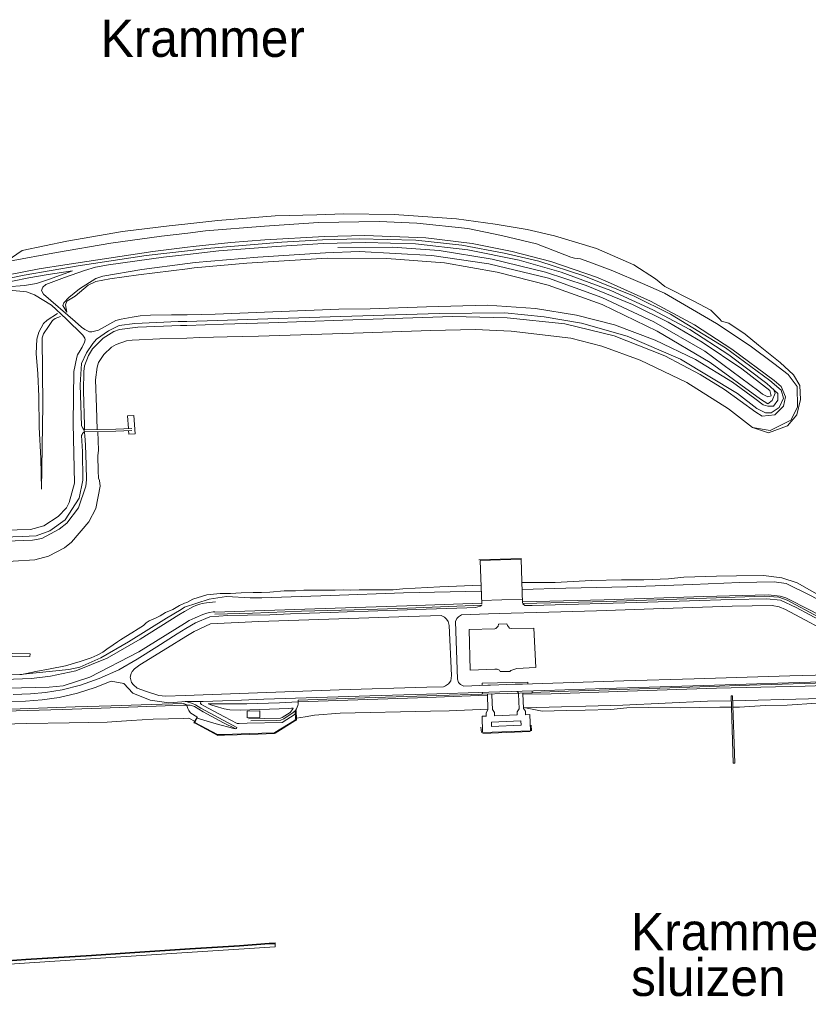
# Model space of a CAD drawing. Header units: metres. Extents: x 68432 to 72035, y 406848 to 409791.
# Tile 12 of 13: x 70454 to 71144, y 408849 to 409710. Entities that reach past the tile are written whole.
import ezdxf

# ---------------------------------------------------------------- set-up
doc = ezdxf.new("R2010")
doc.units = ezdxf.units.M
for name, color, linetype, lineweight in [('B-GEO-OG-KUNSTWERK-G', 253, 'Continuous', 0), ('B-GEO-OG-OVLIJNOBJ-G', 253, 'Continuous', 0), ('B-GEO-OG-STEIGER-G', 253, 'Continuous', 0), ('B-GEO-OG-VERH_kntgesl-G', 253, 'Continuous', 0), ('B-GEO-OG-VERH_kntopen-G', 253, 'Continuous', 0), ('B-GEO-OG-WATER_overig-G', 253, 'Continuous', 0), ('BS-Poldernaam', 42, 'Continuous', 35)]:
    doc.layers.add(name, color=color, linetype=linetype, lineweight=lineweight)
doc.styles.add('StagCAD', font='StagCAD.ttf')

# ---------------------------------------------------------------- blocks, each defined once
blk = doc.blocks.new('poldernaam')
at = {"layer": 'BS-Poldernaam', "style": 'StagCAD'}
blk.add_attdef('POLDER', (0, 0), '', height=3.25, dxfattribs=at)

msp = doc.modelspace()

# ---------------------------------------------------------------- linework, layer by layer
at = {"layer": 'B-GEO-OG-KUNSTWERK-G'}
msp.add_lwpolyline([(70652.773, 409099.3), (70663.904, 409099.627), (70663.88, 409105.228), (70652.819, 409104.971), (70652.773, 409099.3)], dxfattribs=at)
at = {"layer": 'B-GEO-OG-OVLIJNOBJ-G'}
for points in [[(70627.152, 409534.08), (70677.352, 409537.92), (70713.752, 409538.816), (70737.464, 409539.744), (70781.472, 409539.104), (70835.872, 409535.488), (70869.76, 409530.848), (70897.792, 409526.24), (70921.712, 409520.544), (70958.312, 409509.568), (70990.944, 409495.136), (71009.896, 409482.88), (71018.232, 409476.16), (71043.544, 409463.328), (71058.328, 409455.552), (71066.232, 409447.648), (71067.64, 409446.112), (71074.016, 409444.128), (71088.464, 409434.656), (71100.168, 409425.12), (71118.936, 409409.792), (71130.728, 409398.944), (71136.088, 409389.728), (71136.776, 409377.6), (71133.632, 409364.192), (71125.336, 409354.464), (71108.824, 409348.48), (71094.864, 409352.896)], [(70291.248, 409529.536), (70295.432, 409517.696), (70305.16, 409503.808), (70319.376, 409489.536), (70329.104, 409480.736), (70336.793, 409479.336), (70353.16, 409483.776), (70381.736, 409491.296), (70410.336, 409494.688), (70429.824, 409495.712), (70443, 409498.816), (70456.264, 409507.68), (70495.104, 409516.032), (70543.928, 409524.448), (70584.584, 409529.216), (70600.976, 409531.072)], [(70600.976, 409531.072), (70627.152, 409534.08)], [(70607.432, 409497.376), (70662.152, 409502.048), (70721.456, 409505.728), (70750.816, 409506.944), (70814.328, 409503.456), (70864.168, 409496.224), (70916.408, 409483.648), (70962.952, 409466.624), (71008.544, 409445.504), (71053.216, 409419.68), (71100.368, 409384.8), (71103.608, 409382.08), (71108.176, 409379.744), (71111.128, 409380.576), (71109.952, 409385.44), (71085.504, 409404.384), (71050.832, 409427.488), (71021.048, 409444.992), (70989.976, 409460.608), (70949.328, 409477.152), (70913.888, 409488.736), (70867.192, 409500.16), (70820.728, 409507.776), (70779.992, 409510.752), (70732.059, 409510.318)], [(70606.488, 409492.48), (70652.688, 409496.704), (70722.728, 409501.056), (70774.984, 409500.832), (70825.344, 409497.024), (70871.472, 409488.832), (70916.256, 409477.376), (70963.232, 409460.544), (71011.528, 409437.088), (71057.752, 409409.824), (71101.824, 409377.728), (71108.112, 409373.76), (71111.92, 409376.608), (71114.528, 409382.944), (71112.832, 409387.104)], [(70495.04, 409453.92), (70491.608, 409459.712), (70492.568, 409462.016), (70496.946, 409466.624), (70506.288, 409474.144), (70520.44, 409483.136), (70526.632, 409485.216), (70560.824, 409491.04), (70600.688, 409496.48)], [(70600.648, 409491.744), (70557.968, 409486.336), (70532.889, 409483.037), (70520.424, 409480.576), (70513.842, 409477.56), (70502.344, 409467.904), (70495.309, 409463.358), (70494.088, 409460.256), (70495.04, 409453.92)], [(70600.648, 409491.744), (70606.488, 409492.48)], [(70600.688, 409496.48), (70607.432, 409497.376)], [(70487.096, 409452.608), (70477.856, 409446.784), (70474.668, 409444.034), (70470.568, 409436.448), (70469.067, 409430.184), (70468.456, 409417.632), (70469.944, 409399.808), (70470.728, 409380.032), (70471.032, 409353.28), (70472.432, 409326.016), (70473.088, 409299.04)], [(70473.088, 409299.04), (70474.104, 409372.928), (70473.656, 409431.36), (70474.645, 409434.946), (70479.096, 409441.44), (70482.585, 409446.613), (70484.968, 409448.288), (70489.664, 409450.048)], [(70521.824, 409351.36), (70521.248, 409370.784), (70520.36, 409394.816), (70521.608, 409405.664), (70522.952, 409409.691), (70527.592, 409416.96), (70534.267, 409423.197), (70538.256, 409425.44), (70547.471, 409428.69), (70552.224, 409429.344), (70576.464, 409430.4), (70600.144, 409431.2)], [(70600.144, 409431.2), (70611.44, 409431.584)], [(70611.44, 409431.584), (70635.288, 409432.16), (70662.848, 409432.832), (70745.744, 409435.616), (70813.384, 409437.952), (70852.336, 409438.624), (70883.896, 409437.216), (70936.032, 409430.976), (70963.136, 409424.128), (70996.672, 409411.936), (71037.344, 409392.352), (71073.84, 409369.408), (71094.864, 409352.896)], [(70548.976, 409352.192), (70548.2, 409363.232), (70553.792, 409363.616), (70554.928, 409347.616), (70549.352, 409347.232), (70549.12, 409350.304)], [(70326.008, 409232.448), (70335.816, 409232.64), (70362.44, 409233.376), (70409.616, 409235.04), (70448.216, 409236.128), (70467.064, 409237.376), (70479.12, 409240.672), (70493.062, 409247.934), (70499.392, 409252.8), (70514.552, 409270.656), (70520.456, 409282.08), (70524.304, 409301.696), (70523.688, 409306.72), (70522.896, 409308.64), (70522.728, 409315.232), (70522.224, 409328.16), (70522.76, 409333.12), (70522.152, 409349.568)], [(70510.36, 409350.848), (70538, 409351.488), (70552.096, 409352.064)], [(70510.408, 409349.28), (70538.048, 409349.888), (70552.168, 409350.496)], [(70892.888, 409238.624), (70855.624, 409237.184)], [(70858.008, 409198.528), (70856.712, 409236.672), (70892.576, 409237.824), (70893.8, 409199.424)], [(70893.016, 409217.376), (70922.192, 409217.6), (70953.848, 409219.264), (70980.32, 409219.808), (70999.752, 409219.776), (71021.4, 409220.8), (71034.832, 409222.112), (71063.36, 409223.136), (71080.808, 409223.36), (71104.48, 409223.744), (71120.368, 409221.696), (71133.776, 409217.184), (71155.584, 409205.12), (71169.496, 409198.976), (71179.104, 409191.328), (71182.088, 409186.752), (71184.608, 409185.824), (71208.248, 409176.096), (71222.8, 409169.184), (71231.888, 409163.648), (71237.376, 409159.552), (71263.048, 409148.832)], [(70893.272, 409211.424), (70931.68, 409212.512), (70985.104, 409213.824), (71042.264, 409215.68), (71083.544, 409217.472), (71113.664, 409218.208), (71124.32, 409216.544), (71146.032, 409205.952), (71172.008, 409191.808), (71210.904, 409171.936), (71236.544, 409160.16)], [(70598.072, 409195.808), (70619.712, 409202.912), (70634.758, 409205.209), (70655.522, 409204.215), (70665.864, 409204.032), (70725.712, 409206.24), (70789.72, 409208.48), (70857.68, 409209.856)], [(70600.016, 409200.16), (70605.288, 409202.848), (70617.696, 409206.72), (70629.328, 409207.808), (70638.448, 409207.968), (70647.592, 409208.512), (70658.032, 409208.864), (70665.48, 409208.768), (70672.6, 409208.96), (70685.304, 409210.08), (70695.168, 409210.368), (70702.424, 409210.72), (70709.824, 409210.88), (70715.912, 409210.784), (70723.216, 409210.912), (70729.96, 409210.784), (70736.944, 409211.008), (70743.232, 409210.944), (70750.712, 409211.04), (70758.792, 409211.104), (70766.704, 409211.04), (70773.6, 409211.008), (70780.72, 409211.2), (70789.16, 409211.872), (70821.28, 409213.632), (70857.408, 409215.136)], [(70598.216, 409199.392), (70600.016, 409200.16)], [(70605.512, 409196.352), (70608.135, 409197.37), (70611.642, 409198.692), (70613.432, 409199.2), (70617.295, 409199.852), (70622.541, 409200.32), (70625.16, 409200.576)], [(70624.624, 409191.616), (70712.12, 409194.4), (70792.592, 409197.152), (70857.832, 409199.36)], [(70857.896, 409201.856), (70893.504, 409203.04)], [(71264.12, 409135.648), (71212.768, 409156.128), (71152.184, 409187.456), (71125.288, 409201.984), (71117.792, 409204.64), (71105.072, 409205.632), (71046.032, 409203.552), (70967.224, 409200.992), (70893.896, 409199.168)], [(71263.88, 409137.056), (71199.312, 409164.8), (71145.976, 409193.024), (71123.896, 409204), (71119.08, 409205.696), (71108.624, 409206.816), (71052.368, 409205.312), (70965.216, 409202.304), (70893.904, 409200.608)], [(70308.328, 409132.096), (70325.104, 409129.856), (70328.648, 409129.28), (70329.976, 409129.312), (70343.688, 409129.696), (70361.096, 409130.24), (70432.44, 409132.384), (70464.224, 409133.536), (70481, 409135.488), (70503.008, 409140.32), (70530.384, 409151.264), (70559.312, 409168.096), (70593.08, 409189.344), (70598.152, 409192.192)], [(70446.472, 409136.672), (70455.824, 409137.184), (70467.992, 409139.68), (70480.504, 409141.984), (70494.088, 409144.704), (70506.72, 409148.48), (70516.416, 409151.744), (70521.776, 409153.984), (70526.792, 409156.704), (70530.184, 409159.296), (70535.84, 409162.912), (70539.544, 409165.536), (70542.064, 409167.456), (70546.696, 409170.368), (70551.928, 409173.504), (70557.56, 409176.864), (70562.176, 409180), (70564.672, 409182.112), (70567.32, 409183.872), (70573.344, 409186.528), (70576.792, 409188.512), (70581.6, 409191.424), (70587.928, 409193.984)], [(70453.992, 409137.056), (70496.792, 409141.504), (70506.483, 409143.521), (70524.784, 409151.616), (70549.192, 409165.664), (70582.344, 409186.336), (70595.12, 409193.952)], [(70587.928, 409193.984), (70593.76, 409197.472)], [(70595.12, 409193.952), (70598.072, 409195.808)], [(70598.152, 409192.192), (70605.512, 409196.352)], [(70602.16, 409184.32), (70607.304, 409186.621), (70614.184, 409189.619), (70617.712, 409190.816), (70620.006, 409191.325), (70623.135, 409191.766), (70624.696, 409192)], [(70624.576, 409189.952), (70657.544, 409190.816), (70700.376, 409192.32), (70758.104, 409194.048), (70793.24, 409195.136), (70857.944, 409197.824)], [(70308.032, 409123.68), (70312.704, 409122.72), (70324.32, 409120.864), (70341.48, 409121.28), (70363.744, 409121.312), (70443.592, 409125.248), (70479.784, 409125.888), (70491.85, 409127.291), (70515.232, 409134.624), (70558.28, 409156.992), (70598.072, 409181.792)], [(70598.072, 409181.792), (70602.16, 409184.32)], [(70355.128, 409154.976), (70462.96, 409152.896), (70463.008, 409155.104), (70354.424, 409157.152)], [(71266.4, 409125.408), (71178.096, 409130.24), (71092.072, 409127.616), (71013.912, 409125.056), (70925.272, 409122.112), (70902.283, 409121.306)], [(70888.872, 409122.144), (70889.279, 409121.797), (70889.643, 409121.491), (70889.807, 409121.327), (70890.008, 409121.056), (70890.059, 409120.952), (70890.132, 409120.726), (70890.264, 409120)], [(71266.712, 409123.776), (71193.208, 409128.704), (71140.88, 409127.008), (71063.232, 409125.216), (70985.4, 409122.368), (70918.824, 409120.256), (70894.096, 409119.904)], [(70643.856, 409090.72), (70612.448, 409107.648), (70607.584, 409110.473), (70605.024, 409111.584), (70599.52, 409113.376)], [(70612.408, 409112.992), (70612.032, 409112.32), (70612.045, 409111.807), (70612.992, 409110.88), (70615.016, 409109.696), (70633.008, 409100.192), (70644.224, 409094.368), (70645.96, 409094.112), (70652.808, 409094.4)], [(70862.96, 409119.008), (70810.704, 409116.992), (70697.552, 409113.28), (70681.272, 409112.416), (70652.728, 409111.488), (70618.904, 409111.52)], [(70697.568, 409114.656), (70697.64, 409111.776), (70697.606, 409111.128), (70697.29, 409109.873), (70696.749, 409108.657), (70695.902, 409107.066), (70695.512, 409106.272), (70695.208, 409105.6)], [(70858.536, 409119.839), (70810.272, 409118.368), (70755.656, 409116.64), (70697.568, 409114.656)], [(70863.144, 409119.936), (70863.496, 409106.176), (70861.952, 409103.52), (70861.976, 409100.896)], [(70866.936, 409119.072), (70866.976, 409119.84), (70866.993, 409119.981), (70867.026, 409120.09)], [(70890.264, 409120), (70890.632, 409107.2), (70889.096, 409104.544), (70889.104, 409101.728), (70869.192, 409100.96), (70869.128, 409104), (70867.448, 409106.496), (70866.936, 409119.072)], [(70890.118, 409120.77), (70890.132, 409120.726), (70890.264, 409120)], [(70894.096, 409120.544), (70894.104, 409120.888)], [(70896.432, 409101.888), (70896.168, 409104.928), (70894.632, 409107.36), (70894.096, 409120.544)], [(70895.408, 409108.032), (70981.328, 409110.368), (71055.36, 409113.664), (71076.185, 409114.162)], [(71077.53, 409114.194), (71143.752, 409115.776), (71167.544, 409116.704), (71175.144, 409117.504), (71175.901, 409117.447)], [(70597.488, 409111.616), (70568.944, 409110.816), (70533.856, 409109.6), (70502.344, 409108.704), (70446.288, 409106.784), (70406.568, 409105.504), (70387.448, 409104.512), (70375.632, 409100.256), (70369.536, 409096.128), (70360.624, 409087.232), (70351.704, 409071.424), (70349.136, 409055.392), (70349.272, 409041.472), (70349.928, 409022.784), (70349.736, 409007.072), (70349.072, 409000)], [(70354.2, 409000), (70354.704, 409009.696), (70354.144, 409029.568), (70353.328, 409055.04), (70353.512, 409064.736), (70355.64, 409073.568), (70359.664, 409082.304), (70365.664, 409089.888), (70369.904, 409093.952), (70382.704, 409101.152), (70387.232, 409102.688), (70396.336, 409103.648), (70440.64, 409104.96), (70491.264, 409106.528), (70525.08, 409107.744), (70597.096, 409110.272), (70597.472, 409110.272)], [(70597.472, 409110.272), (70602.944, 409110.176), (70604.335, 409110.029), (70606.975, 409109.129), (70614.416, 409104.544), (70632.232, 409094.944), (70642.272, 409089.92)], [(70608.984, 409100.096), (70603.68, 409103.232), (70602.971, 409103.893), (70601.944, 409105.632), (70601.131, 409107.5), (70600.5, 409109.223), (70600.072, 409109.967), (70599.496, 409110.56), (70599.136, 409110.784), (70597.488, 409111.616)], [(70654.136, 409098.24), (70682.128, 409098.976), (70683.408, 409099.456), (70690.4, 409104), (70693.04, 409107.264), (70692.808, 409107.648), (70691.704, 409107.616), (70689.376, 409107.424), (70646.744, 409106.016), (70637.624, 409106.336), (70632.92, 409107.008), (70625.048, 409109.376), (70621.944, 409110.304), (70618.904, 409111.52)], [(70695.192, 409105.568), (70693.024, 409103.84), (70684.928, 409098.336), (70682.336, 409097.12), (70678.52, 409096.928), (70656.168, 409096.544)], [(70695.2, 409097.696), (70694.84, 409105.44)], [(70695.552, 409105.6), (70694.88, 409105.504)], [(70695.96, 409097.728), (70695.624, 409105.472)], [(70863.328, 409106.752), (70829.56, 409105.28), (70813.12, 409105.088), (70734.088, 409103.296), (70711.856, 409101.44), (70703.712, 409100.128), (70695.92, 409098.88)], [(71076.349, 409108.568), (71066.32, 409108.512), (71048.056, 409108.352), (71031.776, 409107.968), (71003.576, 409108.192), (70984.856, 409107.808), (70970.848, 409106.464), (70948.392, 409105.984), (70931.944, 409105.696), (70910.952, 409104.992), (70894.752, 409108.128)], [(71176.03, 409112.211), (71164.952, 409112.512), (71150.96, 409111.904), (71125.216, 409110.272), (71105.888, 409109.984), (71083.368, 409108.608), (71077.715, 409108.576)], [(70597.376, 409098.72), (70570.8, 409098.176), (70551.4, 409096.96), (70530.368, 409095.296), (70497.312, 409094.752), (70460.312, 409094.272), (70428.8, 409093.504), (70406.856, 409092.672), (70403.256, 409090.88), (70391.032, 409083.904), (70385.224, 409080.832), (70378.672, 409073.568), (70377.048, 409065.312), (70374.968, 409060.544), (70373.584, 409054.112), (70373.008, 409047.968), (70374.12, 409041.728), (70374.656, 409039.04), (70375.04, 409027.52), (70375.472, 409006.336), (70374.92, 409000)], [(70606.952, 409096.288), (70602.528, 409098.72), (70602.016, 409098.816), (70597.376, 409098.72)], [(70606.696, 409095.648), (70606.296, 409094.944), (70606.896, 409094.656)], [(70609.08, 409100.128), (70606.96, 409096), (70606.704, 409095.68)], [(70606.864, 409094.688), (70627.096, 409083.872), (70632.928, 409084.096), (70655.104, 409084.768), (70676.744, 409085.504), (70677.408, 409085.888), (70694.544, 409096.448), (70695.312, 409096.896)], [(70609.6, 409099.872), (70607.432, 409095.68), (70607.152, 409095.296)], [(70607.168, 409095.232), (70627.072, 409084.512), (70632.92, 409084.736), (70655.064, 409085.44), (70676.432, 409086.08), (70677.048, 409086.432), (70694.184, 409096.992), (70694.952, 409097.472)], [(70609.216, 409098.88), (70625.896, 409093.824), (70641.136, 409089.824), (70642.848, 409089.601), (70643.448, 409089.984), (70643.856, 409090.72)], [(70695.424, 409096.96), (70695.984, 409097.696)], [(70862.128, 409100.64), (70858.304, 409100.512), (70858.8, 409086.432), (70900.68, 409087.936), (70900.16, 409102.016), (70896.432, 409101.888)], [(70892.448, 409092.672), (70892.328, 409096.48), (70866.448, 409095.52), (70866.6, 409091.712), (70892.448, 409092.672)], [(70857.744, 409086.4), (70857.36, 409091.104)], [(70900.536, 409087.168), (70859.024, 409085.6)], [(70901.296, 409092.864), (70901.44, 409087.712)], [(70240.976, 408852.192), (70256.92, 408853.664), (70276.56, 408856.16), (70307.264, 408861.408), (70360.976, 408872.032), (70419.76, 408883.776), (70431.008, 408885.984), (70435.384, 408886.528), (70459.328, 408888.224), (70488.032, 408890.016), (70516.776, 408891.744), (70550.352, 408894.016), (70602.848, 408897.504), (70646.248, 408900.192), (70672.144, 408902.144), (70677.28, 408902.368)], [(70241.024, 408851.648), (70256.992, 408853.12), (70276.648, 408855.648), (70307.36, 408860.864), (70361.064, 408871.52), (70419.856, 408883.2), (70431.088, 408885.344), (70435.416, 408885.888), (70459.36, 408887.584), (70488.064, 408889.376), (70516.808, 408891.104), (70550.384, 408893.376), (70602.904, 408896.896), (70646.304, 408899.584), (70672.144, 408901.536), (70677.304, 408901.76)], [(70241.114, 408848.758), (70262.608, 408850.816), (70281.776, 408853.44), (70305.12, 408857.472), (70419.976, 408880.352), (70435.688, 408883.264), (70595.672, 408893.632), (70677.512, 408898.912), (70677.312, 408902.432)]]:
    msp.add_lwpolyline(points, dxfattribs=at)
at = {"layer": 'B-GEO-OG-STEIGER-G'}
msp.add_lwpolyline([(71077.786, 409059.512), (71079.325, 409059.592), (71077.39, 409118.455), (71076.06, 409118.446), (71077.786, 409059.512)], dxfattribs=at)
at = {"layer": 'B-GEO-OG-VERH_kntgesl-G'}
for points in [[(70688.8, 409448.608), (70734.896, 409450.112), (70820.84, 409452.736), (70878.376, 409453.184), (70912.744, 409449.856), (70945.152, 409444.096), (70985.08, 409432.928), (71031.88, 409412.8), (71081.568, 409382.752), (71098.48, 409369.696), (71106.08, 409365.856), (71111.064, 409365.792), (71118.056, 409370.432), (71121.944, 409378.592), (71119.848, 409385.568), (71109.928, 409394.208), (71071.088, 409422.656), (71022.976, 409452.064), (70991.304, 409467.744), (70947.224, 409485.536), (70907.832, 409498.304), (70877.616, 409505.536), (70840.488, 409512.352), (70800.328, 409516.672), (70750.968, 409518.08), (70718.872, 409517.12), (70683.208, 409515.04), (70617.504, 409509.536)], [(70617.504, 409509.536), (70600.776, 409507.584)], [(70628.088, 409507.392), (70678.336, 409511.36), (70719.4, 409513.952), (70756.496, 409514.752), (70800.168, 409513.6), (70845.744, 409508.192), (70890.712, 409499.264), (70927.56, 409488.704), (70970.792, 409472.768), (71007.776, 409455.872), (71040.152, 409438.752), (71074.08, 409416.48), (71107.496, 409391.52), (71117.072, 409382.848), (71117.104, 409376.768), (71113.248, 409371.776), (71108.128, 409371.552), (71104.12, 409372.928), (71096.896, 409378.496), (71077.224, 409392.736), (71045.072, 409412.352), (71009.752, 409429.504), (70974.264, 409442.784), (70940.776, 409451.36), (70904.96, 409457.024), (70862.768, 409459.872), (70809.856, 409458.624), (70760.536, 409456.896), (70732.92, 409456.512), (70624.808, 409452.192)], [(70333.704, 409457.152), (70399.376, 409474.112), (70457.92, 409486.272), (70505.04, 409494.336), (70564.672, 409503.36), (70600.776, 409507.584)], [(70522.808, 409438.048), (70516.984, 409436.608), (70514.957, 409436.708), (70511.032, 409438.784), (70508.136, 409440.64), (70502.328, 409445.6), (70474.768, 409469.6), (70473.112, 409472.832), (70474.304, 409475.744), (70476.832, 409477.952), (70481.448, 409479.776), (70493.152, 409484.064), (70510.768, 409490.336), (70520.304, 409493.056), (70531.52, 409495.072), (70579.832, 409501.856), (70600.752, 409504.256)], [(70600.752, 409504.256), (70628.088, 409507.392)], [(70500.096, 409490.048), (70479.096, 409482.432), (70468.576, 409478.848), (70458.168, 409477.12), (70442.704, 409475.872), (70434.354, 409475.26), (70430.224, 409475.584), (70426.96, 409476.192)], [(70426.968, 409476.192), (70447.76, 409480.8), (70461.88, 409483.712), (70478.96, 409486.848), (70500.072, 409490.016)], [(70334.345, 409454.349), (70370.216, 409463.936), (70402.648, 409471.296), (70414.848, 409472.448), (70445.072, 409472.992), (70460.028, 409471.615), (70466.848, 409468.896), (70481.768, 409459.936)], [(70481.768, 409459.936), (70494.616, 409447.936), (70509.12, 409433.696), (70510.92, 409431.16), (70511.152, 409429.792), (70510.637, 409427.649), (70508.68, 409423.36), (70506.94, 409420.445), (70504.635, 409416.633), (70503.928, 409414.56), (70501.224, 409401.824)], [(70600.312, 409451.584), (70586.652, 409451.49), (70568.453, 409451.241), (70559.408, 409450.592), (70552.229, 409449.532), (70542.713, 409447.596), (70537.952, 409446.656)], [(70600.264, 409445.76), (70688.8, 409448.608)], [(70624.808, 409452.192), (70600.312, 409451.584)], [(70507.92, 409354.432), (70506.84, 409390.336), (70508.072, 409408.992), (70512.392, 409418.336), (70517.787, 409426.51), (70521.104, 409430.144), (70531.608, 409437.504), (70541.048, 409442.176), (70554.776, 409443.808), (70592.608, 409445.536)], [(70537.952, 409446.656), (70522.808, 409438.048)], [(70592.608, 409445.536), (70600.264, 409445.76)], [(70501.224, 409401.824), (70500.824, 409356.768)], [(70501.864, 409304.448), (70500.824, 409356.544)], [(70510.272, 409350.656), (70509.128, 409352.512), (70507.92, 409354.432)], [(70508.032, 409345.952), (70508.479, 409346.85), (70508.873, 409347.654), (70509.098, 409348.025), (70509.357, 409348.361), (70509.504, 409348.512), (70509.751, 409348.679), (70510.137, 409348.842), (70510.328, 409348.928)], [(70508.992, 409332), (70508.032, 409345.952)], [(70224.208, 409241.568), (70240.224, 409242.4), (70255.352, 409243.584), (70272.168, 409246.752), (70291.92, 409250.784), (70303.264, 409252.896), (70316.456, 409253.472), (70330.552, 409253.792), (70367.272, 409254.944), (70406.152, 409256), (70456.072, 409257.6), (70468.296, 409258.4), (70480.344, 409262.624), (70493.624, 409272.352), (70505.92, 409291.2), (70509.216, 409306.88), (70508.992, 409332)], [(70272.824, 409287.808), (70272.552, 409282.08), (70272.176, 409278.528), (70272.032, 409270.272), (70272.488, 409261.76), (70274.752, 409258.176), (70278.824, 409255.712), (70282.112, 409255.36), (70287.024, 409256.416), (70300.08, 409259.008), (70309.784, 409259.648), (70328.712, 409260.256), (70365.296, 409260.992), (70416.808, 409262.624), (70463.312, 409263.712), (70475.152, 409267.104), (70487.576, 409275.104), (70494.949, 409282.802), (70497.144, 409287.424), (70501.864, 409304.448)], [(71265.712, 409129.76), (71218.264, 409134.272), (71208.144, 409136.544), (71202.736, 409142.432), (71200.528, 409151.808), (71195.936, 409160), (71191.592, 409163.84), (71180.824, 409169.92), (71133.04, 409195.776), (71119.424, 409201.92), (71107.288, 409203.104), (71076.064, 409202.592), (71003.2, 409200.288), (70902.104, 409197.312), (70895.728, 409197.408), (70893.84, 409198.848)], [(70858.016, 409197.76), (70856.776, 409196.704), (70852.448, 409195.712), (70845.096, 409195.232), (70800.616, 409194.048), (70792.888, 409193.536), (70758.736, 409192.416), (70740.224, 409191.808), (70725.352, 409191.296), (70707.416, 409190.72), (70690.712, 409190.08), (70672.808, 409189.344), (70653.112, 409188.928), (70635.856, 409188.736), (70620.136, 409187.392), (70607.64, 409182.368), (70599.288, 409177.28)], [(70863.984, 409190.048), (70883.92, 409190.624)], [(70887.384, 409128.704), (70892.072, 409128.704), (70893.656, 409128.736), (70982.416, 409131.456), (71043.736, 409133.184), (71127.4, 409136), (71171.824, 409136.96), (71185.112, 409137.632), (71193.176, 409141.696), (71195.808, 409148.32), (71192.864, 409155.328), (71184.4, 409161.536), (71172.616, 409167.712), (71170.488, 409168.928), (71123.592, 409194.016), (71118.176, 409196.352), (71112.096, 409197.44), (71076.904, 409196.736), (71016.664, 409194.656), (70958.304, 409192.768), (70906.232, 409191.296), (70883.92, 409190.624)], [(70599.24, 409170.272), (70606.52, 409174.72), (70620.824, 409181.28), (70663.2, 409183.488), (70794.36, 409187.712), (70822.586, 409188.659)], [(70822.586, 409188.659), (70825.462, 409187.225), (70827.219, 409185.483), (70828.558, 409183.528), (70829.483, 409179.891), (70831.488, 409136.072), (70831.088, 409131.45), (70829.068, 409128.851), (70826.205, 409127.089), (70824.609, 409126.436)], [(70842.309, 409126.988), (70839.572, 409128.265), (70837.674, 409130.217), (70836.892, 409132.945), (70835.069, 409183.485), (70836.179, 409185.94), (70837.782, 409187.627), (70840.245, 409189.252)], [(70840.245, 409189.252), (70863.984, 409190.048)], [(70448.288, 409119.552), (70463.504, 409120.064), (70476.624, 409121.216), (70491.16, 409123.744), (70507.104, 409127.84), (70523.448, 409133.472), (70540.544, 409141.216), (70556.608, 409150.592), (70573.888, 409161.408), (70591.816, 409172.64), (70599.288, 409177.28)], [(70869.448, 409176.896), (70846.928, 409176.288), (70847.984, 409140.864), (70869.456, 409141.76)], [(70872.61, 409181.06), (70872.352, 409179.424), (70870.24, 409177.184), (70869.448, 409176.896)], [(70872.61, 409181.06), (70879.88, 409181.297)], [(70879.88, 409181.297), (70880.464, 409179.808), (70882.384, 409177.696), (70883.664, 409177.344)], [(70883.664, 409177.344), (70903.664, 409177.696), (70905.232, 409143.296)], [(70598.808, 409118.656), (70581.616, 409118.016), (70575.628, 409118.627), (70563.912, 409122.464), (70556.721, 409125.246), (70553.376, 409127.968), (70551.743, 409130.222), (70550.632, 409134.848), (70551.349, 409138.045), (70552.296, 409139.616), (70554.424, 409142.055), (70559.104, 409145.632), (70583.232, 409160.48), (70599.24, 409170.272)], [(70869.456, 409141.76), (70871.6, 409141.76), (70873.52, 409140.992), (70874.073, 409139.597)], [(70874.073, 409139.597), (70882.567, 409139.725)], [(70905.152, 409143.296), (70888.752, 409142.368), (70883.456, 409140.704), (70882.567, 409139.725)], [(70330.728, 409008.352), (70329.96, 409023.84), (70329.408, 409038.752), (70330.112, 409050.656), (70333.64, 409065.696), (70340.856, 409080.16), (70353.784, 409095.328), (70367.256, 409104.608), (70379.488, 409109.472), (70392.104, 409111.744), (70408.984, 409112.608), (70424.72, 409113.152), (70441.52, 409113.44), (70458.904, 409113.728), (70473.656, 409114.88), (70488.48, 409117.088), (70504.416, 409120.704), (70520.048, 409125.6), (70534.032, 409131.232), (70544.896, 409129.248), (70552.888, 409120.64), (70568.16, 409114.624), (70584.408, 409112.448), (70599.52, 409113.376)], [(70598.76, 409113.376), (70599.28, 409113.376), (70614.432, 409113.6), (70631.392, 409114.176), (70648.048, 409114.784), (70667.488, 409115.488), (70760.12, 409118.336), (70809.816, 409119.936), (70864.24, 409121.568), (70913.064, 409123.072), (70966.128, 409124.864), (71052.336, 409127.456), (71126.24, 409129.728), (71183.688, 409131.552), (71209.032, 409131.104), (71246.392, 409128.288), (71266.456, 409126.208)], [(70858.344, 409127.488), (70858.335, 409129.374), (70898.373, 409130.273), (70898.382, 409128.881)], [(70810.096, 409125.984), (70733.392, 409123.616), (70598.808, 409118.656)], [(70824.609, 409126.436), (70810.096, 409125.984)], [(70865.8, 409127.744), (70863.48, 409127.648), (70842.309, 409126.988)], [(70858.597, 409121.399), (70858.536, 409119.839), (70902.284, 409121.129), (70902.273, 409122.74)], [(70865.8, 409127.744), (70887.384, 409128.704)], [(70652.808, 409094.4), (70683.603, 409095.195), (70694.985, 409102.31)]]:
    msp.add_lwpolyline(points, dxfattribs=at)
at = {"layer": 'B-GEO-OG-VERH_kntopen-G'}
for points in [[(70253.568, 409630.176), (70264.928, 409585.824), (70276.48, 409533.376), (70281.424, 409508.48), (70284.344, 409493.056), (70289.424, 409481.184), (70298.328, 409470.496), (70310.736, 409463.456), (70325.41, 409459.683), (70332.672, 409460.224), (70359.672, 409467.104), (70382.552, 409472.992), (70407.456, 409478.656), (70442.68, 409486.208), (70471.096, 409491.712), (70493.496, 409495.232), (70570.416, 409506.976)], [(71094.864, 409352.896), (71110.384, 409350.528), (71128.352, 409359.488), (71134.288, 409370.88), (71133.76, 409388.8), (71126.032, 409399.488), (71113.44, 409409.056), (71092.768, 409424.32), (71063.392, 409444), (71017.872, 409470.56), (70998.568, 409478.976), (70972.752, 409489.984), (70951.624, 409497.728), (70944.464, 409500.352), (70939.176, 409501.088), (70935.976, 409501.888), (70920.224, 409507.904), (70905.792, 409513.472), (70875.392, 409520.736), (70845.84, 409526.88), (70801.192, 409531.68), (70768.256, 409533.056), (70715.16, 409532.192), (70668.032, 409528.992), (70616.6, 409524.864)], [(70343.152, 409474.24), (70371.704, 409481.344), (70410.872, 409490.848), (70445.144, 409498.464), (70486.008, 409506.112), (70533.616, 409514.048), (70577.944, 409520.224), (70600.904, 409522.976)], [(70616.6, 409524.864), (70600.904, 409522.976)], [(70605.688, 409511.296), (70638.528, 409514.72), (70668.296, 409517.216), (70720.472, 409519.872), (70755.712, 409520.8), (70809.144, 409518.912), (70849.576, 409513.824), (70884.56, 409507.008), (70918.448, 409498.016), (70958.264, 409484.32), (70968.152, 409480.256), (71005.616, 409463.552), (71044.056, 409442.848), (71076.784, 409421.536), (71113.76, 409394.112), (71119.84, 409388.928), (71123.816, 409379.744), (71121.888, 409371.68), (71114.44, 409364), (71103.416, 409362.848), (71097.664, 409366.272), (71070.256, 409386.176), (71049.208, 409399.2), (71018.128, 409415.584), (70973.8, 409433.152), (70930.808, 409443.776), (70880.312, 409448.8), (70832.584, 409450.016), (70771.712, 409448.064), (70736.632, 409446.816), (70671.784, 409444.576), (70632.28, 409443.328)], [(70570.416, 409506.976), (70600.808, 409510.688)], [(70600.808, 409510.688), (70605.688, 409511.296)], [(70600.232, 409442.24), (70594.68, 409442.048), (70557.224, 409440.8), (70541.368, 409438.688), (70536.252, 409436.956), (70526.976, 409431.008), (70517.681, 409421.736), (70514.192, 409416.096), (70510.767, 409406.864), (70510.104, 409402.08), (70509.712, 409385.152), (70510.568, 409354.624), (70510.536, 409350.944)], [(70632.28, 409443.328), (70600.232, 409442.24)], [(70512.24, 409307.296), (70511.951, 409320.237), (70511.487, 409337.485), (70510.92, 409346.08), (70510.272, 409350.688)], [(70224.224, 409237.248), (70238.624, 409237.056), (70256.536, 409238.624), (70283.408, 409243.84), (70302.064, 409248.416), (70317.76, 409249.888), (70331.424, 409250.016), (70378.32, 409251.968), (70426.912, 409252.96), (70465.264, 409254.432), (70473.39, 409255.981), (70488.544, 409264.032), (70495.26, 409269.501), (70505.4, 409282.912), (70511.944, 409301.664), (70512.24, 409307.296)]]:
    msp.add_lwpolyline(points, dxfattribs=at)
at = {"layer": 'B-GEO-OG-WATER_overig-G'}
msp.add_lwpolyline([(70593.76, 409197.472), (70598.216, 409199.392)], dxfattribs=at)

# ---------------------------------------------------------------- block references
at = {"layer": 'BS-Poldernaam'}
ref = msp.add_blockref('poldernaam', (70524.761, 409677.022), dxfattribs=dict(at, xscale=10, yscale=10, zscale=10))
ref.add_attrib('POLDER', 'Krammer', (70524.761, 409677.022), dxfattribs={"color": 253, "height": 32.5, "style": 'StagCAD'})
ref = msp.add_blockref('poldernaam', (70988.601, 408896.05), dxfattribs=dict(at, xscale=10, yscale=10, zscale=10))
ref.add_attrib('POLDER', 'Krammer-', (70988.601, 408896.05), dxfattribs={"color": 253, "height": 32.5, "style": 'StagCAD'})
ref = msp.add_blockref('poldernaam', (70988.601, 408856.05), dxfattribs=dict(at, xscale=10, yscale=10, zscale=10))
ref.add_attrib('POLDER', 'sluizen', (70988.601, 408856.05), dxfattribs={"color": 253, "height": 32.5, "style": 'StagCAD'})

doc.saveas('drawing.dxf')
